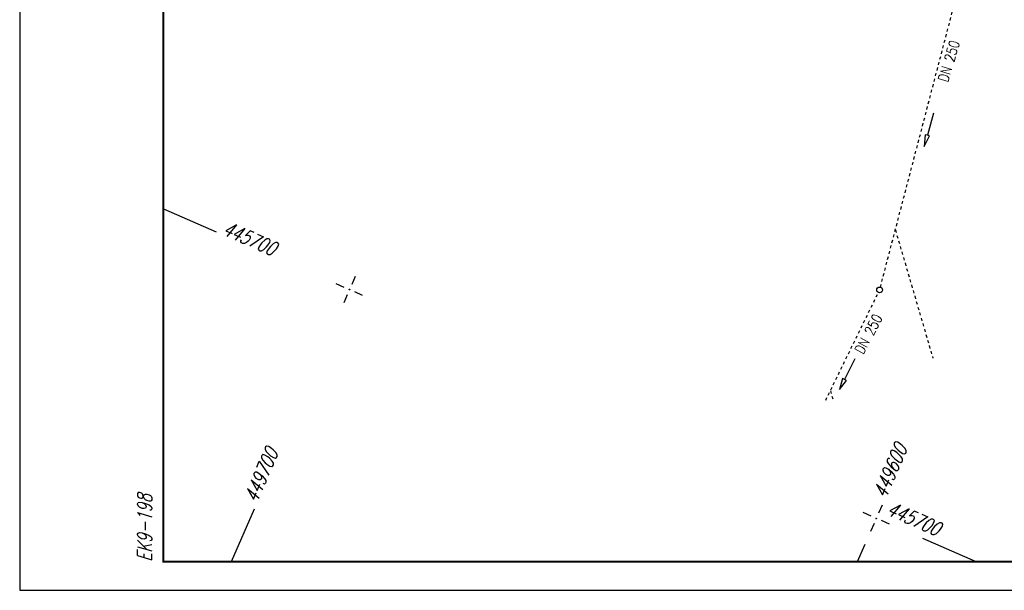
# Model space of a CAD drawing. Extents: x 0 to 1135, y 0 to 420.
# Tile 1 of 50: x 0 to 171, y 0 to 99. Entities that reach past the tile are written whole.
import ezdxf

# ---------------------------------------------------------------- set-up
doc = ezdxf.new("R2010")
doc.units = 0
doc.header["$LTSCALE"] = 2
doc.header["$MEASUREMENT"] = 0
doc.linetypes.add('ACAD_ISO03W100', pattern=[0.5, 0.25, -0.25])
doc.linetypes.add('AUSGEZOGEN', pattern=[0])
doc.layers.get('0').update_dxf_attribs({"linetype": 'AUSGEZOGEN'})
for name, color, linetype in [('Dränageleitungen', 15, 'CONTINUOUS'), ('FBR', 8, 'CONTINUOUS'), ('NETZ', 250, 'CONTINUOUS'), ('RAHMEN', 250, 'AUSGEZOGEN')]:
    doc.layers.add(name, color=color, linetype=linetype)
doc.styles.add('ROMANS', font='romans.shx', dxfattribs={"width": 0.8})

# ---------------------------------------------------------------- blocks, each defined once
blk = doc.blocks.new('IKR')
at = {"color": 0}
for p, q in [((0, 1), (0, 2.5)), ((-2.5, 0), (-1, 0)), ((1, 0), (2.5, 0)), ((0, -2.5), (0, -1))]:
    blk.add_line(p, q, dxfattribs=at)
blk.add_circle((0, 0), 0.05, dxfattribs=at)
blk.add_point((0, 0), dxfattribs=at)

msp = doc.modelspace()

# ---------------------------------------------------------------- linework, layer by layer
at = {"layer": 'Dränageleitungen', "linetype": 'ACAD_ISO03W100'}
for p, q in [((149.8617396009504, 52.78452583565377), (164.2589872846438, 107.8255798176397)), ((152.471619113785, 62.76216338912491), (159.0039323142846, 40.40420121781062)), ((140.3488214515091, 33.10602024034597), (149.5155621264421, 51.85162921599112)), ((141.1568165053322, 34.75833700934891), (141.6123780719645, 33.19909942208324))]:
    msp.add_line(p, q, dxfattribs=at)
at = {"layer": 'Dränageleitungen', "linetype": 'Continuous'}
for points in [[(159.1048913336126, 83.0812491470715), (158.043304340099, 79.22469187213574), (157.6576488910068, 79.33085098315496), (157.5125115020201, 77.29641349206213), (158.428960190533, 79.11853367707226), (158.043304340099, 79.22469187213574)], [(145.3943983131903, 40.30983526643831), (143.6164498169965, 36.7266941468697), (143.2581360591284, 36.90448934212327), (142.7274762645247, 34.93512371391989), (143.9747641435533, 36.54889977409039), (143.6164498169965, 36.7266941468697)]]:
    msp.add_lwpolyline(points, dxfattribs=at)
msp.add_circle((149.7352101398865, 52.30080040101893), 0.5000000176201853, dxfattribs=at)
at = {"layer": 'FBR'}
for points in [[(88.00927508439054, 187.5283629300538, -2.329752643e-07), (104.8390138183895, 188.9747523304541, -3.32244617e-07), (166.4394570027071, 194.268766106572, -1.9954558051e-06), (228.7098312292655, 199.6200625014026, 1.6970816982e-06), (290.9802054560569, 204.9713588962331, 7.911701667e-07), (321.6491723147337, 207.6070955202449, 1.267256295e-06), (340.7964161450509, 209.2526604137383, 2.422272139e-06), (353.2508030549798, 210.3231160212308, -6.630900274e-07), (365.7051899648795, 211.3935716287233, -7.4273674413e-06), (378.1588949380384, 212.4637656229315, 1.1123584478e-06), (390.6125999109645, 213.5339596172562, 4.4200025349e-05)], [(87.66558115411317, 191.5135581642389, -3.161427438e-07), (104.4965272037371, 192.9600485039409, -4.508490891e-07), (166.0969518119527, 198.2540754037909, -1.9954562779e-06), (228.3673368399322, 203.6053727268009, 1.697082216e-06), (290.6377218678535, 208.9566700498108, 5.354030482e-07), (321.3067197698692, 211.5923935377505, 8.575827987e-07), (340.4539109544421, 213.2379697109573, 2.4222671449e-06), (352.9082817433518, 214.3084239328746, -6.630853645e-07), (365.362652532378, 215.3788781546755, -7.4273659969e-06), (377.8163897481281, 216.4490749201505, 1.112985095e-06), (390.2701269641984, 217.5192716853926, 4.41997550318e-05)]]:
    msp.add_lwpolyline(points, format="xyb", dxfattribs=at)
at = {"layer": 'NETZ'}
for p, q in [((36.875, 5.02), (40.858, 14.193)), ((166.451, 5.02), (157.278, 9.002)), ((145.892, 5.02), (147.1981694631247, 8.028913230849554))]:
    msp.add_line(p, q, dxfattribs=at)
at = {"layer": 'RAHMEN'}
for p, q in [((0, 420), (0, 0)), ((25.02, 66.419), (34.193, 62.43600000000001)), ((0, 0), (950, 0))]:
    msp.add_line(p, q, dxfattribs=at)
at = {"layer": 'RAHMEN', "const_width": 0.35}
msp.add_lwpolyline([(25, 5), (1130, 5), (1130, 415), (25, 415), (25, 5)], dxfattribs=at)

# ---------------------------------------------------------------- block references
at = {"layer": 'NETZ', "rotation": 156.5331}
for p in [(57.423, 52.352), (149.152, 12.53)]:
    msp.add_blockref('IKR', p, dxfattribs=at)

# ---------------------------------------------------------------- texts
at = {"layer": 'Dränageleitungen', "linetype": 'Continuous', "style": 'ROMANS', "width": 0.8}
for rotation, oblique, p in [(73.21305371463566, 1.523290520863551e-06, (161.5926938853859, 88.36796226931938)), (62.21304841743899, 359.9999959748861, (146.8677181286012, 40.96931252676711))]:
    msp.add_text('DN 250', height=1.8, rotation=rotation, dxfattribs=dict(at, oblique=oblique)).set_placement(p)
at = {"layer": 'NETZ', "style": 'ROMANS', "oblique": 16.6, "width": 0.75}
for s, rotation, p in [('445700', 336.5331, (35.11, 62.038)), ('449600', 66.5331, (150.7881068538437, 15.85534373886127)), ('449700', 66.5331, (41.256, 15.11)), ('445700', 336.5331, (150.7437797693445, 13.24934694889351))]:
    msp.add_text(s, height=2.5, rotation=rotation, dxfattribs=at).set_placement(p)
at = {"layer": 'RAHMEN', "style": 'ROMANS', "oblique": 16.6, "width": 0.75}
msp.add_text('EK9-198', height=2.5, rotation=90, dxfattribs=at).set_placement((23, 5))

doc.saveas('drawing.dxf')
